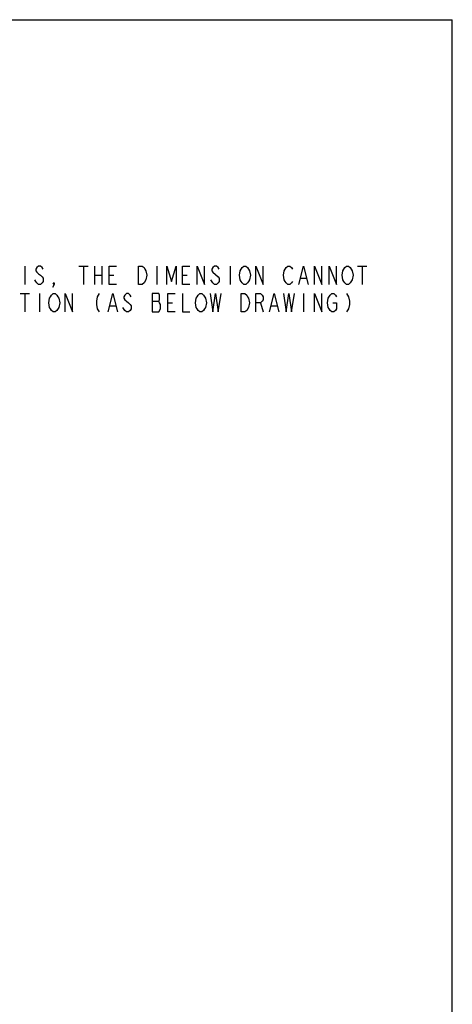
# Model space of a CAD drawing. Header units: millimetres. Extents: x 0 to 594, y 0 to 420.
# Tile 10 of 10: x 476 to 594, y 152 to 420. Entities that reach past the tile are written whole.
import ezdxf

# ---------------------------------------------------------------- set-up
doc = ezdxf.new("R2010")
doc.units = ezdxf.units.MM
doc.header["$LTSCALE"] = 32.67
doc.layers.get('0').update_dxf_attribs({"linetype": 'CONTINUOUS'})

msp = doc.modelspace()

# ---------------------------------------------------------------- linework, layer by layer
at = {"color": 7, "linetype": 'CONTINUOUS'}
for p in [(0, 420), (0, 420), (594, 0), (594, 0)]:
    msp.add_line(p, (594, 420), dxfattribs=at)
at = {"color": 2, "linetype": 'CONTINUOUS'}
for p, q in [((477.44, 352.84), (477.44, 347.84)), ((480.69, 352.42), (480.44, 352.01)), ((480.44, 352.01), (480.44, 351.59)), ((480.44, 351.59), (480.69, 351.17)), ((481.19, 352.84), (480.69, 352.42)), ((481.69, 352.84), (481.19, 352.84)), ((482.19, 352.42), (481.69, 352.84)), ((482.44, 352.01), (482.19, 352.42)), ((492.19, 352.84), (494.69, 352.84)), ((493.44, 352.84), (493.44, 347.84)), ((496.44, 352.84), (496.44, 347.84)), ((498.44, 352.84), (498.44, 347.84)), ((500.44, 352.84), (502.44, 352.84)), ((500.44, 347.84), (500.44, 352.84)), ((508.44, 352.84), (509.44, 352.84)), ((508.44, 347.84), (508.44, 352.84)), ((509.44, 352.84), (509.94, 352.42)), ((509.94, 352.42), (510.19, 352.01)), ((510.19, 352.01), (510.44, 351.59)), ((510.44, 351.59), (510.69, 350.34)), ((513.44, 352.84), (513.44, 347.84)), ((516.19, 347.84), (516.19, 352.84)), ((516.19, 352.84), (517.44, 348.67)), ((517.44, 348.67), (518.69, 352.84)), ((518.69, 352.84), (518.69, 347.84)), ((520.44, 352.84), (522.44, 352.84)), ((520.44, 347.84), (520.44, 352.84)), ((524.44, 347.84), (524.44, 352.84)), ((524.44, 352.84), (526.44, 347.84)), ((526.44, 347.84), (526.44, 352.84)), ((528.69, 352.42), (528.44, 352.01)), ((528.44, 352.01), (528.44, 351.59)), ((528.44, 351.59), (528.69, 351.17)), ((529.19, 352.84), (528.69, 352.42)), ((529.69, 352.84), (529.19, 352.84)), ((530.19, 352.42), (529.69, 352.84)), ((530.44, 352.01), (530.19, 352.42)), ((533.44, 352.84), (533.44, 347.84)), ((535.94, 350.34), (536.19, 351.59)), ((536.19, 351.59), (536.69, 352.42)), ((536.69, 352.42), (537.19, 352.84)), ((537.19, 352.84), (537.69, 352.84)), ((537.69, 352.84), (538.19, 352.42)), ((538.19, 352.42), (538.69, 351.59)), ((538.69, 351.59), (538.94, 350.34)), ((540.44, 347.84), (540.44, 352.84)), ((540.44, 352.84), (542.44, 347.84)), ((542.44, 347.84), (542.44, 352.84)), ((547.94, 350.34), (548.19, 351.59)), ((548.19, 351.59), (548.69, 352.42)), ((548.69, 352.42), (549.19, 352.84)), ((549.19, 352.84), (549.69, 352.84)), ((549.69, 352.84), (550.19, 352.42)), ((550.19, 352.42), (550.44, 352.01)), ((552.19, 347.84), (553.44, 352.84)), ((553.44, 352.84), (554.69, 347.84)), ((556.44, 347.84), (556.44, 352.84)), ((556.44, 352.84), (558.44, 347.84)), ((558.44, 347.84), (558.44, 352.84)), ((560.44, 347.84), (560.44, 352.84)), ((560.44, 352.84), (562.44, 347.84)), ((562.44, 347.84), (562.44, 352.84)), ((563.94, 350.34), (564.19, 351.59)), ((564.19, 351.59), (564.69, 352.42)), ((564.69, 352.42), (565.19, 352.84)), ((565.19, 352.84), (565.69, 352.84)), ((565.69, 352.84), (566.19, 352.42)), ((566.19, 352.42), (566.44, 352.01)), ((566.44, 352.01), (566.69, 351.59)), ((566.69, 351.59), (566.94, 350.34)), ((568.19, 352.84), (570.69, 352.84)), ((569.44, 352.84), (569.44, 347.84)), ((480.44, 348.67), (480.19, 349.09)), ((480.69, 351.17), (481.19, 350.76)), ((481.19, 350.76), (481.69, 350.34)), ((481.69, 350.34), (482.19, 349.92)), ((482.19, 349.92), (482.44, 349.51)), ((482.44, 349.51), (482.44, 348.67)), ((496.44, 350.34), (498.44, 350.34)), ((500.44, 350.34), (501.69, 350.34)), ((510.44, 349.09), (509.94, 348.26)), ((510.69, 350.34), (510.44, 349.09)), ((520.44, 350.34), (521.69, 350.34)), ((528.69, 348.26), (528.19, 349.09)), ((528.69, 351.17), (530.19, 349.92)), ((530.19, 349.92), (530.44, 349.51)), ((530.44, 349.51), (530.44, 348.67)), ((536.19, 349.09), (535.94, 350.34)), ((536.44, 348.67), (536.19, 349.09)), ((538.69, 349.09), (538.44, 348.67)), ((538.94, 350.34), (538.69, 349.09)), ((548.19, 349.09), (547.94, 350.34)), ((548.44, 348.67), (548.19, 349.09)), ((552.69, 349.51), (554.19, 349.51)), ((564.19, 349.09), (563.94, 350.34)), ((564.44, 348.67), (564.19, 349.09)), ((566.69, 349.09), (566.19, 348.26)), ((566.94, 350.34), (566.69, 349.09)), ((480.69, 348.26), (480.44, 348.67)), ((481.19, 347.84), (480.69, 348.26)), ((481.69, 347.84), (481.19, 347.84)), ((482.19, 348.26), (481.69, 347.84)), ((482.44, 348.67), (482.19, 348.26)), ((485.44, 347.84), (484.94, 347.01)), ((485.19, 348.26), (485.44, 348.26)), ((485.44, 347.84), (485.19, 348.26)), ((485.44, 348.26), (485.44, 347.84)), ((502.44, 347.84), (500.44, 347.84)), ((509.44, 347.84), (508.44, 347.84)), ((509.94, 348.26), (509.44, 347.84)), ((522.44, 347.84), (520.44, 347.84)), ((529.19, 347.84), (528.69, 348.26)), ((529.69, 347.84), (529.19, 347.84)), ((530.19, 348.26), (529.69, 347.84)), ((530.44, 348.67), (530.19, 348.26)), ((536.69, 348.26), (536.44, 348.67)), ((537.19, 347.84), (536.69, 348.26)), ((537.69, 347.84), (537.19, 347.84)), ((538.19, 348.26), (537.69, 347.84)), ((538.44, 348.67), (538.19, 348.26)), ((548.69, 348.26), (548.44, 348.67)), ((549.19, 347.84), (548.69, 348.26)), ((549.69, 347.84), (549.19, 347.84)), ((550.19, 348.26), (549.69, 347.84)), ((550.44, 348.67), (550.19, 348.26)), ((564.69, 348.26), (564.44, 348.67)), ((565.19, 347.84), (564.69, 348.26)), ((565.69, 347.84), (565.19, 347.84)), ((566.19, 348.26), (565.69, 347.84)), ((476.19, 345.34), (478.69, 345.34)), ((477.44, 345.34), (477.44, 340.34)), ((481.44, 345.34), (481.44, 340.34)), ((483.94, 342.84), (484.19, 344.09)), ((484.19, 344.09), (484.44, 344.51)), ((484.44, 344.51), (484.69, 344.92)), ((484.69, 344.92), (485.19, 345.34)), ((485.19, 345.34), (485.69, 345.34)), ((485.69, 345.34), (486.19, 344.92)), ((486.19, 344.92), (486.44, 344.51)), ((486.44, 344.51), (486.69, 344.09)), ((486.69, 344.09), (486.94, 342.84)), ((488.44, 340.34), (488.44, 345.34)), ((488.44, 345.34), (490.44, 340.34)), ((490.44, 340.34), (490.44, 345.34)), ((497.19, 344.51), (496.94, 343.26)), ((497.69, 345.34), (497.19, 344.51)), ((500.19, 340.34), (501.44, 345.34)), ((501.44, 345.34), (502.69, 340.34)), ((504.69, 344.92), (504.44, 344.51)), ((504.44, 344.51), (504.44, 344.09)), ((504.44, 344.09), (504.69, 343.67)), ((505.19, 345.34), (504.69, 344.92)), ((504.69, 343.67), (505.19, 343.26)), ((505.69, 345.34), (505.19, 345.34)), ((506.19, 344.92), (505.69, 345.34)), ((506.44, 344.51), (506.19, 344.92)), ((513.94, 345.34), (512.19, 345.34)), ((512.19, 345.34), (512.19, 340.34)), ((514.19, 344.92), (513.94, 345.34)), ((513.94, 343.26), (514.19, 343.67)), ((514.19, 343.67), (514.19, 344.92)), ((516.44, 345.34), (518.44, 345.34)), ((516.44, 340.34), (516.44, 345.34)), ((520.44, 345.34), (520.44, 340.34)), ((523.94, 342.84), (524.19, 344.09)), ((524.19, 344.09), (524.44, 344.51)), ((524.44, 344.51), (524.69, 344.92)), ((524.69, 344.92), (525.19, 345.34)), ((525.19, 345.34), (525.69, 345.34)), ((525.69, 345.34), (526.19, 344.92)), ((526.19, 344.92), (526.69, 344.09)), ((526.69, 344.09), (526.94, 342.84)), ((527.94, 345.34), (528.69, 340.34)), ((528.69, 340.34), (529.44, 345.34)), ((529.44, 345.34), (530.19, 340.34)), ((530.19, 340.34), (530.94, 345.34)), ((536.44, 345.34), (537.44, 345.34)), ((536.44, 340.34), (536.44, 345.34)), ((537.44, 345.34), (537.94, 344.92)), ((537.94, 344.92), (538.19, 344.51)), ((538.19, 344.51), (538.44, 344.09)), ((538.44, 344.09), (538.69, 342.84)), ((540.44, 345.34), (541.69, 345.34)), ((540.44, 340.34), (540.44, 345.34)), ((541.69, 345.34), (542.19, 344.92)), ((542.19, 344.92), (542.44, 344.51)), ((542.44, 343.67), (542.19, 343.26)), ((542.44, 344.51), (542.44, 343.67)), ((544.19, 340.34), (545.44, 345.34)), ((545.44, 345.34), (546.69, 340.34)), ((547.94, 345.34), (548.69, 340.34)), ((548.69, 340.34), (549.44, 345.34)), ((549.44, 345.34), (550.19, 340.34)), ((550.19, 340.34), (550.94, 345.34)), ((553.44, 345.34), (553.44, 340.34)), ((556.44, 340.34), (556.44, 345.34)), ((556.44, 345.34), (558.44, 340.34)), ((558.44, 340.34), (558.44, 345.34)), ((559.94, 342.84), (560.19, 344.09)), ((560.19, 344.09), (560.69, 344.92)), ((560.69, 344.92), (561.19, 345.34)), ((561.19, 345.34), (561.69, 345.34)), ((561.69, 345.34), (562.19, 344.92)), ((562.19, 344.92), (562.44, 344.51)), ((565.19, 345.34), (565.69, 344.51)), ((565.69, 344.51), (565.94, 343.26)), ((484.19, 341.59), (483.94, 342.84)), ((484.44, 341.17), (484.19, 341.59)), ((484.69, 340.76), (484.44, 341.17)), ((486.69, 341.59), (486.19, 340.76)), ((486.94, 342.84), (486.69, 341.59)), ((496.94, 343.26), (496.94, 342.42)), ((496.94, 342.42), (497.19, 341.17)), ((497.19, 341.17), (497.69, 340.34)), ((500.69, 342.01), (502.19, 342.01)), ((504.69, 340.76), (504.19, 341.59)), ((505.19, 343.26), (505.69, 342.84)), ((505.69, 342.84), (506.19, 342.42)), ((506.19, 342.42), (506.44, 342.01)), ((506.44, 341.17), (506.19, 340.76)), ((506.44, 342.01), (506.44, 341.17)), ((512.19, 343.26), (513.94, 343.26)), ((514.19, 342.84), (513.94, 343.26)), ((513.94, 340.34), (514.44, 341.17)), ((514.44, 342.42), (514.19, 342.84)), ((514.44, 341.17), (514.44, 342.42)), ((516.44, 342.84), (517.69, 342.84)), ((524.19, 341.59), (523.94, 342.84)), ((524.44, 341.17), (524.19, 341.59)), ((524.69, 340.76), (524.44, 341.17)), ((526.44, 341.17), (526.19, 340.76)), ((526.69, 341.59), (526.44, 341.17)), ((526.94, 342.84), (526.69, 341.59)), ((538.44, 341.59), (537.94, 340.76)), ((538.69, 342.84), (538.44, 341.59)), ((541.69, 342.84), (540.44, 342.84)), ((542.19, 343.26), (541.69, 342.84)), ((541.69, 342.84), (542.44, 340.34)), ((544.69, 342.01), (546.19, 342.01)), ((560.19, 341.59), (559.94, 342.84)), ((560.44, 341.17), (560.19, 341.59)), ((560.69, 340.76), (560.44, 341.17)), ((561.44, 342.84), (562.44, 342.84)), ((562.44, 341.17), (562.19, 340.76)), ((562.44, 342.84), (562.44, 341.17)), ((565.69, 341.17), (565.19, 340.34)), ((565.94, 342.42), (565.69, 341.17)), ((565.94, 343.26), (565.94, 342.42)), ((485.19, 340.34), (484.69, 340.76)), ((485.69, 340.34), (485.19, 340.34)), ((486.19, 340.76), (485.69, 340.34)), ((505.19, 340.34), (504.69, 340.76)), ((505.69, 340.34), (505.19, 340.34)), ((506.19, 340.76), (505.69, 340.34)), ((512.19, 340.34), (513.94, 340.34)), ((518.44, 340.34), (516.44, 340.34)), ((520.44, 340.34), (522.44, 340.34)), ((525.19, 340.34), (524.69, 340.76)), ((525.69, 340.34), (525.19, 340.34)), ((526.19, 340.76), (525.69, 340.34)), ((537.44, 340.34), (536.44, 340.34)), ((537.94, 340.76), (537.44, 340.34)), ((561.19, 340.34), (560.69, 340.76)), ((561.69, 340.34), (561.19, 340.34)), ((562.19, 340.76), (561.69, 340.34))]:
    msp.add_line(p, q, dxfattribs=at)

doc.saveas('drawing.dxf')
